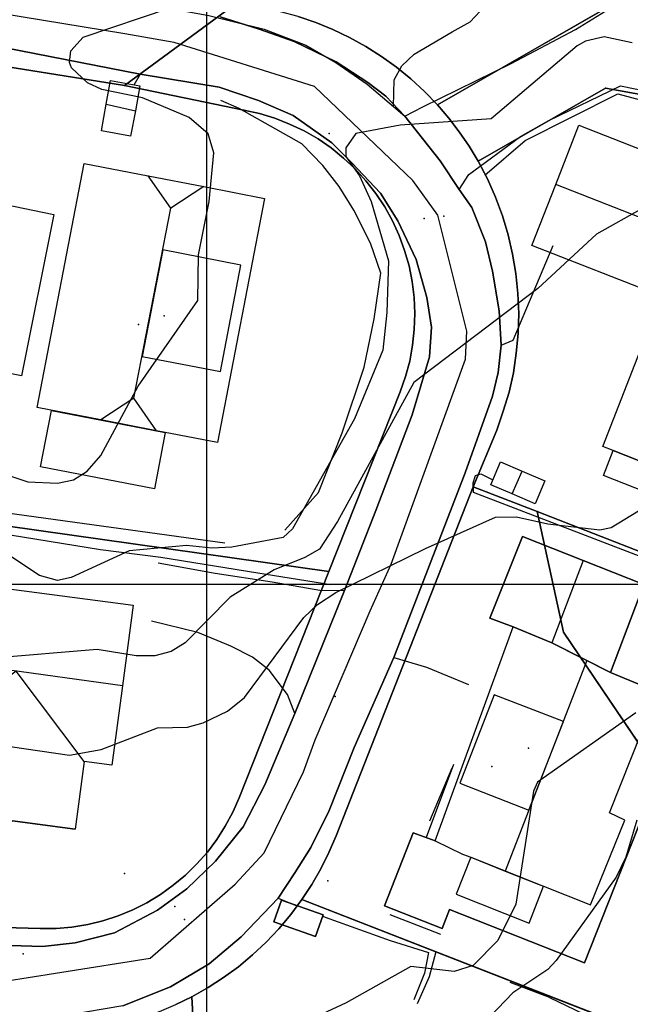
# Model space of a CAD drawing. Header units: inches. Extents: x 92347800 to 92626375, y 1600225090 to 1600386582.
# Tile 10 of 12: x 92539210 to 92574475, y 1600275760 to 1600332560. Entities that reach past the tile are written whole.
import ezdxf

# ---------------------------------------------------------------- set-up
doc = ezdxf.new("R2010")
doc.units = ezdxf.units.IN
doc.header["$MEASUREMENT"] = 0
for name, color, linetype in [('Adresse', 10, 'Continuous'), ('AnnenBygning', 10, 'Continuous'), ('AnnetVegarealAvgrensning', 10, 'Continuous'), ('ArealressursFlate', 10, 'Continuous'), ('ArealressursGrense', 10, 'Continuous'), ('Bygning', 10, 'Continuous'), ('Bygningsdelelinje', 10, 'Continuous'), ('Bygningslinje', 10, 'Continuous'), ('Eiendomsgrense', 10, 'Continuous'), ('elveg20_v_kartverket_255_veglenke', 10, 'Continuous'), ('Flaggstang', 10, 'Continuous'), ('Gidtekst', 10, 'Continuous'), ('Gjerde', 10, 'Continuous'), ('Hekk', 10, 'Continuous'), ('HøydeKurve', 10, 'Continuous'), ('Kumlokk', 10, 'Continuous'), ('MurLoddrett', 10, 'Continuous'), ('Mønelinje', 10, 'Continuous'), ('Rutenett', 10, 'Continuous'), ('Takkant', 10, 'Continuous'), ('Taksprang', 10, 'Continuous'), ('TaksprangBunn', 10, 'Continuous'), ('Teig', 10, 'Continuous'), ('Teiggrensepunkt', 10, 'Continuous'), ('VegAnnenAvgrensning', 10, 'Continuous'), ('Vegdekkekant', 10, 'Continuous'), ('VegKjørende', 10, 'Continuous'), ('Veranda', 10, 'Continuous')]:
    doc.layers.add(name, color=color, linetype=linetype)

msp = doc.modelspace()

# ---------------------------------------------------------------- linework, layer by layer
at = {"layer": 'Adresse'}
for p in [(92546068, 1600314976), (92566484, 1600289483)]:
    msp.add_point(p, dxfattribs=at)
at = {"layer": 'AnnenBygning'}
for points in [[(92543930, 1600326150, 111660), (92544200, 1600327680, 112120), (92544460, 1600329050, 111660), (92546150, 1600328740, 111660), (92545890, 1600327310, 112120), (92545610, 1600325840, 111660)], [(92566410, 1600305720, 108850), (92566980, 1600307050, 108850), (92568220, 1600306520, 109230), (92569540, 1600305960, 108850), (92568980, 1600304630, 108850), (92567660, 1600305200, 109230)], [(92553890, 1600280510, 107840), (92554330, 1600281760, 107600), (92556740, 1600280920, 107600), (92556300, 1600279670, 107840)]]:
    msp.add_polyline3d(points, close=True, dxfattribs=at)
at = {"layer": 'AnnetVegarealAvgrensning'}
for p, q in [((92546170, 1600329420, 109800), (92545810, 1600328780, 109920)), ((92554140, 1600281880, 106480), (92555220, 1600281440, 106480))]:
    msp.add_line(p, q, dxfattribs=at)
for points in [[(92560790, 1600327550, 109050), (92560840, 1600329090, 109060), (92561270, 1600329890, 109000), (92562000, 1600330570, 108990), (92564180, 1600331860, 108980), (92565230, 1600332440, 108980), (92565800, 1600333050, 109000), (92566400, 1600334290, 109130), (92566640, 1600336500, 109110)], [(92561460, 1600326990, 109030), (92562500, 1600327530, 109070), (92567600, 1600330030, 109090), (92571310, 1600331990, 109140), (92574060, 1600333680, 109220)], [(92564600, 1600322770, 108630), (92565150, 1600323620, 108750), (92568130, 1600325830, 108890), (92569770, 1600326740, 108920), (92573900, 1600328740, 109020)], [(92573900, 1600328740, 109020), (92582350, 1600327010, 109170), (92582680, 1600327010, 109170), (92583710, 1600327420, 109170), (92584300, 1600328650, 109170)], [(92567010, 1600313780, 107870), (92567700, 1600314080, 107880), (92570010, 1600319540, 107920)], [(92577200, 1600300760, 106720), (92565420, 1600305290, 107530), (92565400, 1600305840, 107530), (92565530, 1600306260, 107570), (92565840, 1600306360, 107610), (92566540, 1600306020, 107610)], [(92547200, 1600301220, 108750), (92550500, 1600300640, 107970), (92553790, 1600300130, 107400), (92556540, 1600299650, 106840), (92557970, 1600299640, 106840)], [(92555110, 1600292530, 106420), (92554670, 1600293630, 106580), (92553610, 1600295030, 106850), (92552650, 1600295780, 107050), (92551400, 1600296420, 107410), (92549490, 1600297210, 107860), (92546830, 1600297860, 108430)], [(92560810, 1600295770, 106840), (92562710, 1600295200, 106890), (92565130, 1600294200, 106840)], [(92556720, 1600280850, 106480), (92556850, 1600280790, 106480), (92560610, 1600279450, 106230), (92562810, 1600278750, 106250), (92562590, 1600277550, 106140), (92561970, 1600276020, 106130)]]:
    msp.add_polyline3d(points, dxfattribs=at)
at = {"layer": 'ArealressursFlate'}
for points in [[(92545160, 1600275680), (92547920, 1600276770), (92550160, 1600278100), (92552000, 1600279650), (92554140, 1600281880), (92555110, 1600283340), (92556020, 1600284810), (92557080, 1600286940), (92558520, 1600290570), (92560810, 1600295770), (92564930, 1600306410), (92566510, 1600310850), (92566850, 1600312200), (92567010, 1600313780), (92566900, 1600315760), (92566510, 1600318050), (92566110, 1600319750), (92565320, 1600321730), (92564600, 1600322770), (92563500, 1600324420), (92561460, 1600326990), (92560360, 1600328150), (92559320, 1600328940), (92557480, 1600330130), (92555060, 1600331310), (92553050, 1600332020), (92550780, 1600332720)], [(92550780, 1600332720), (92553050, 1600332020), (92555060, 1600331310), (92557480, 1600330130), (92559320, 1600328940), (92560360, 1600328150), (92561460, 1600326990), (92563500, 1600324420), (92564600, 1600322770), (92565320, 1600321730), (92566110, 1600319750), (92566510, 1600318050), (92566900, 1600315760), (92567010, 1600313780), (92566850, 1600312200), (92566510, 1600310850), (92564930, 1600306410), (92560810, 1600295770), (92558520, 1600290570), (92557080, 1600286940), (92556020, 1600284810), (92555110, 1600283340), (92554140, 1600281880), (92552000, 1600279650), (92550160, 1600278100), (92547920, 1600276770), (92545160, 1600275680)], [(92538040, 1600279170), (92540530, 1600279090), (92542410, 1600279300), (92544690, 1600279890), (92547170, 1600281190), (92548860, 1600282420), (92550520, 1600284020), (92552110, 1600286000), (92553360, 1600288420), (92555110, 1600292530), (92557970, 1600299640), (92559780, 1600304240), (92561880, 1600309760), (92562880, 1600313110), (92562990, 1600314820), (92562720, 1600316540), (92562100, 1600318730), (92561050, 1600320960), (92560040, 1600322560), (92558400, 1600324300), (92557230, 1600325460), (92555010, 1600327040), (92553010, 1600327900), (92550740, 1600328670), (92546170, 1600329420), (92536600, 1600331280)], [(92536600, 1600331280), (92546170, 1600329420), (92550740, 1600328670), (92553010, 1600327900), (92555010, 1600327040), (92557230, 1600325460), (92558400, 1600324300), (92560040, 1600322560), (92561050, 1600320960), (92562100, 1600318730), (92562720, 1600316540), (92562990, 1600314820), (92562880, 1600313110), (92561880, 1600309760), (92559780, 1600304240), (92557970, 1600299640), (92555110, 1600292530), (92553360, 1600288420), (92552110, 1600286000), (92550520, 1600284020), (92548860, 1600282420), (92547170, 1600281190), (92544690, 1600279890), (92542410, 1600279300), (92540530, 1600279090), (92538040, 1600279170)]]:
    msp.add_lwpolyline(points, dxfattribs=at)
at = {"layer": 'ArealressursGrense'}
msp.add_line((92555110, 1600292530), (92557970, 1600299640), dxfattribs=at)
for points in [[(92550780, 1600332720), (92553050, 1600332020), (92555060, 1600331310), (92557480, 1600330130), (92559320, 1600328940)], [(92529880, 1600332400), (92536600, 1600331280), (92546170, 1600329420)], [(92557970, 1600299640), (92559780, 1600304240), (92561880, 1600309760), (92562880, 1600313110), (92562990, 1600314820), (92562720, 1600316540), (92562100, 1600318730), (92561050, 1600320960), (92560040, 1600322560), (92558400, 1600324300), (92557230, 1600325460), (92555010, 1600327040), (92553010, 1600327900), (92550740, 1600328670), (92546170, 1600329420)], [(92559320, 1600328940), (92560360, 1600328150), (92561460, 1600326990)], [(92561460, 1600326990), (92563500, 1600324420), (92564600, 1600322770)], [(92564600, 1600322770), (92565320, 1600321730), (92566110, 1600319750), (92566510, 1600318050), (92566900, 1600315760), (92567010, 1600313780)], [(92567010, 1600313780), (92566850, 1600312200), (92566510, 1600310850), (92564930, 1600306410), (92560810, 1600295770)], [(92554140, 1600281880), (92555110, 1600283340), (92556020, 1600284810), (92557080, 1600286940), (92558520, 1600290570), (92560810, 1600295770)], [(92555110, 1600292530), (92553360, 1600288420), (92552110, 1600286000), (92550520, 1600284020), (92548860, 1600282420), (92547170, 1600281190), (92544690, 1600279890), (92542410, 1600279300), (92540530, 1600279090), (92538040, 1600279170), (92531430, 1600279340)], [(92554140, 1600281880), (92552000, 1600279650), (92550160, 1600278100), (92547920, 1600276770), (92545160, 1600275680), (92542000, 1600275130)]]:
    msp.add_lwpolyline(points, dxfattribs=at)
at = {"layer": 'Bygning'}
for points in [[(92576280, 1600316610, 111020), (92568790, 1600319540, 111020), (92570170, 1600323060, 112960), (92571510, 1600326480, 111020), (92579010, 1600323540, 111070)], [(92549850, 1600322930, 116720), (92553350, 1600322250, 113450), (92550630, 1600308170, 113450), (92547120, 1600308850, 116720), (92543900, 1600309470, 116720), (92540220, 1600310180, 113450), (92542940, 1600324270, 113450), (92546630, 1600323560, 116720)], [(92576280, 1600316610, 111020), (92579010, 1600323540, 111070), (92579170, 1600323960, 111070), (92583580, 1600322230, 113540), (92588000, 1600320500, 111070), (92581730, 1600304480, 111070), (92581170, 1600304700, 111380), (92580610, 1600303250, 109150), (92572920, 1600306260, 109110), (92573490, 1600307700, 109110), (92572890, 1600307930, 111070)], [(92536390, 1600312600, 114420), (92533420, 1600313200, 113070), (92535300, 1600322520, 113070), (92538290, 1600321920, 114420), (92541190, 1600321330, 113070), (92539320, 1600312010, 113070)], [(92573330, 1600294910, 109210), (92569950, 1600296610, 109620), (92567700, 1600297530, 109880), (92566370, 1600298040, 109210), (92568250, 1600302740, 109210), (92571760, 1600301360, 111330), (92575260, 1600299970, 109210)], [(92533550, 1600289750, 110250), (92533790, 1600291180, 112310), (92527500, 1600292050, 112280), (92528330, 1600298780, 110170), (92528620, 1600301030, 112390), (92545760, 1600298780, 112390), (92545150, 1600294130, 115440), (92544540, 1600289560, 112390), (92542930, 1600289760, 112390), (92542420, 1600285860, 112390), (92538800, 1600286340, 114790), (92538050, 1600285610, 112350), (92534660, 1600286050, 112350), (92534100, 1600286950, 112350), (92533200, 1600287070, 112390)], [(92563200, 1600285190, 109890), (92567700, 1600297530, 109880), (92569950, 1600296610, 109620), (92573330, 1600294910, 109210), (92576030, 1600293790, 109860), (92575950, 1600293570, 109860), (92577670, 1600292890, 107400), (92571830, 1600278150, 107400), (92564040, 1600281220, 107460), (92563610, 1600280130, 107460), (92560280, 1600281440, 107460), (92561940, 1600285650, 107480)]]:
    msp.add_polyline3d(points, close=True, dxfattribs=at)
at = {"layer": 'Bygningsdelelinje'}
msp.add_polyline3d([(92567700, 1600297530, 109880), (92569950, 1600296610, 109620), (92573330, 1600294910, 109210)], dxfattribs=at)
at = {"layer": 'Bygningslinje'}
for points in [[(92549850, 1600322930, 116720), (92547940, 1600321690, 117860), (92546630, 1600323560, 116720)], [(92546290, 1600313140, 117860), (92550810, 1600312260, 116150), (92551990, 1600318400, 116150), (92547470, 1600319280, 117860), (92546290, 1600313140, 117860)], [(92547120, 1600308850, 116720), (92545810, 1600310720, 117860), (92543900, 1600309470, 116720)], [(92542930, 1600289760, 112390), (92539010, 1600294980, 115440), (92533710, 1600290980, 112350)], [(92570610, 1600292080, 113350), (92566610, 1600293620, 111920), (92564630, 1600288520, 111920), (92568620, 1600286960, 113350), (92570610, 1600292080, 113350)]]:
    msp.add_polyline3d(points, dxfattribs=at)
at = {"layer": 'Eiendomsgrense'}
for p, q in [((92563340, 1600327650), (92574210, 1600333900)), ((92551740, 1600333520), (92545270, 1600328760)), ((92545270, 1600328760), (92535990, 1600330250)), ((92545270, 1600328760), (92552150, 1600327340)), ((92565690, 1600324390), (92573040, 1600328610)), ((92573040, 1600328610), (92586530, 1600326190)), ((92561190, 1600311100), (92557060, 1600300720)), ((92565400, 1600305620), (92566760, 1600308890)), ((92557480, 1600285480), (92565400, 1600305620)), ((92565400, 1600305620), (92569100, 1600304180)), ((92557060, 1600300720), (92530910, 1600304420)), ((92569100, 1600304180), (92588610, 1600296580)), ((92569100, 1600304180), (92570620, 1600297220)), ((92557060, 1600300720), (92551890, 1600287680)), ((92570620, 1600297220), (92580100, 1600283210)), ((92555510, 1600281800), (92579160, 1600272590)), ((92540410, 1600280130), (92529800, 1600280420)), ((92550890, 1600244320), (92549150, 1600276190))]:
    msp.add_line(p, q, dxfattribs=at)
for points in [[(92563340, 1600327650), (92562590, 1600328420), (92561800, 1600329140), (92560970, 1600329820), (92560110, 1600330440), (92559200, 1600331010), (92558260, 1600331530), (92557300, 1600331990), (92556310, 1600332400), (92555300, 1600332740), (92554270, 1600333020), (92553220, 1600333240)], [(92565690, 1600324390), (92565170, 1600325260), (92564600, 1600326090), (92563990, 1600326880), (92563340, 1600327650)], [(92552150, 1600327340), (92553060, 1600327140), (92553940, 1600326880), (92554800, 1600326540), (92555640, 1600326140), (92556440, 1600325680), (92557190, 1600325160), (92557910, 1600324580), (92558590, 1600323950), (92559210, 1600323260), (92559770, 1600322530), (92560290, 1600321760), (92560740, 1600320960), (92561120, 1600320120), (92561440, 1600319250), (92561700, 1600318360), (92561880, 1600317460), (92561990, 1600316530), (92562030, 1600315610), (92562000, 1600314690), (92561900, 1600313780), (92561740, 1600312870), (92561500, 1600311970), (92561190, 1600311100)], [(92566760, 1600308890), (92567140, 1600309970), (92567470, 1600311070), (92567720, 1600312190), (92567890, 1600313320), (92568000, 1600314460), (92568030, 1600315610), (92567980, 1600316760), (92567870, 1600317910), (92567680, 1600319030), (92567420, 1600320150), (92567090, 1600321250), (92566690, 1600322330), (92566230, 1600323380), (92565690, 1600324390)], [(92551890, 1600287680), (92551520, 1600286850), (92551080, 1600286040), (92550600, 1600285270), (92550050, 1600284540), (92549440, 1600283860), (92548790, 1600283210), (92548080, 1600282630), (92547340, 1600282100), (92546560, 1600281620), (92545740, 1600281210), (92544900, 1600280860), (92544020, 1600280580), (92543140, 1600280360), (92542230, 1600280210), (92541320, 1600280140), (92540410, 1600280130)], [(92555510, 1600281800), (92556080, 1600282670), (92556600, 1600283580), (92557060, 1600284520), (92557480, 1600285480)], [(92549150, 1600276190), (92550090, 1600276720), (92550980, 1600277300), (92551850, 1600277930), (92552660, 1600278610), (92553450, 1600279340), (92554180, 1600280120), (92554870, 1600280940), (92555510, 1600281800)], [(92540240, 1600274130), (92541270, 1600274120), (92542290, 1600274180), (92543320, 1600274300), (92544330, 1600274470), (92545330, 1600274710), (92546310, 1600275000), (92547280, 1600275340), (92548230, 1600275740), (92549150, 1600276190)]]:
    msp.add_lwpolyline(points, dxfattribs=at)
at = {"layer": 'elveg20_v_kartverket_255_veglenke'}
msp.add_polyline3d([(92473431, 1600274052, 108940), (92476608, 1600273794, 108939), (92484016, 1600273915, 108639), (92490619, 1600274079, 108239), (92497493, 1600274663, 108139), (92508799, 1600276360, 107739), (92513372, 1600276882, 107539), (92525560, 1600277439, 107139), (92536529, 1600276808, 107139), (92546738, 1600278428, 107239), (92551650, 1600282683, 107239), (92553326, 1600284504, 107339), (92555603, 1600289175, 107439), (92556274, 1600291026, 107439), (92559459, 1600298466, 107839), (92560673, 1600301157, 107939), (92564952, 1600312984, 108639), (92565039, 1600314593, 108939), (92563365, 1600321290, 109439), (92561921, 1600323293, 109639), (92556228, 1600328706, 110039), (92548132, 1600331243, 110739), (92545291, 1600331745, 110939), (92526127, 1600334906, 111739)], dxfattribs=at)
at = {"layer": 'Flaggstang'}
msp.add_point((92545270, 1600283310, 118490), dxfattribs=at)
at = {"layer": 'Gidtekst'}
for p in [(92547560, 1600315483), (92557421, 1600293515), (92568595, 1600290538)]:
    msp.add_point(p, dxfattribs=at)
at = {"layer": 'Gjerde'}
msp.add_line((92562900, 1600286350, 108040), (92564190, 1600289410, 108010), dxfattribs=at)
at = {"layer": 'Hekk'}
for p, q in [((92531270, 1600305100, 110750), (92551060, 1600302380, 110190)), ((92560580, 1600280950, 108120), (92563510, 1600279800, 108100))]:
    msp.add_line(p, q, dxfattribs=at)
msp.add_polyline3d([(92554530, 1600303110, 110050), (92556470, 1600305290, 110050), (92557840, 1600308720, 110050), (92559110, 1600312520, 110130), (92559680, 1600315310, 110170), (92560060, 1600317940, 110170), (92559470, 1600319660, 110170), (92558510, 1600321570, 110170), (92557660, 1600322930, 110170), (92556710, 1600324140, 110170), (92555510, 1600325400, 110170), (92551890, 1600327440, 110340), (92550820, 1600327900, 110340)], dxfattribs=at)
at = {"layer": 'HøydeKurve'}
for points in [[(92536940, 1600306800, 110000), (92539690, 1600305900, 110000), (92541400, 1600305830, 110000), (92542320, 1600306020, 110000), (92543110, 1600306520, 110000), (92543900, 1600307420, 110000), (92546060, 1600311420, 110000), (92549500, 1600316370, 110000), (92549530, 1600318990, 110000), (92550150, 1600322080, 110000), (92550420, 1600324870, 110000), (92550100, 1600325970, 110000), (92549000, 1600326910, 110000), (92546310, 1600328050, 110000), (92543950, 1600328540, 110000), (92543130, 1600328910, 110000), (92542210, 1600329790, 110000), (92542090, 1600330090, 110000), (92542170, 1600330760, 110000), (92542870, 1600331550, 110000), (92547910, 1600333250, 110000)], [(92574580, 1600331230, 109000), (92572960, 1600331570, 109000), (92571880, 1600331320, 109000), (92571400, 1600331060, 109000), (92566430, 1600326850, 109000), (92561180, 1600326470, 109000), (92558620, 1600325990, 109000), (92558040, 1600325160, 109000), (92558050, 1600324660, 109000), (92558840, 1600323560, 109000), (92559510, 1600322070, 109000), (92560500, 1600318640, 109000), (92560420, 1600315670, 109000), (92560180, 1600313500, 109000), (92558550, 1600309540, 109000), (92554970, 1600303190, 109000), (92554420, 1600302690, 109000), (92551460, 1600302140, 109000), (92550300, 1600302070, 109000), (92548850, 1600302220, 109000), (92545540, 1600301920, 109000), (92542190, 1600300380, 109000), (92541400, 1600300210, 109000), (92540350, 1600300500, 109000), (92536450, 1600303080, 109000)], [(92575190, 1600321680, 108000), (92572520, 1600320190, 108000), (92569130, 1600317050, 108000), (92561980, 1600311630, 108000), (92557560, 1600303610, 108000), (92556520, 1600302020, 108000), (92555680, 1600301530, 108000), (92553900, 1600300820, 108000), (92551360, 1600299250, 108000), (92548760, 1600296620, 108000), (92547960, 1600296120, 108000), (92547010, 1600295870, 108000), (92545940, 1600295870, 108000), (92543690, 1600296230, 108000), (92537680, 1600295720, 108000)], [(92536130, 1600290990, 107000), (92542090, 1600290130, 107000), (92543920, 1600290450, 107000), (92547160, 1600291710, 107000), (92548910, 1600291740, 107000), (92549800, 1600291990, 107000), (92551220, 1600292680, 107000), (92552190, 1600293460, 107000), (92555620, 1600298070, 107000), (92556400, 1600298830, 107000), (92557460, 1600299520, 107000), (92562650, 1600302050, 107000), (92566690, 1600303860, 107000), (92567910, 1600303880, 107000), (92569710, 1600303480, 107000), (92572720, 1600303130, 107000), (92573360, 1600303270, 107000), (92574950, 1600304220, 107000)], [(92574800, 1600292580, 106000), (92569110, 1600288580, 106000), (92568880, 1600288050, 106000), (92567870, 1600281540, 106000), (92566830, 1600279450, 106000), (92565400, 1600278000, 106000), (92564300, 1600277650, 106000), (92561790, 1600277940, 106000), (92558060, 1600275840, 106000), (92553340, 1600273660, 106000)], [(92574850, 1600286380, 105000), (92574220, 1600284250, 105000), (92573660, 1600283100, 105000), (92570190, 1600278290, 105000), (92569710, 1600277770, 105000), (92567690, 1600276430, 105000), (92565940, 1600274590, 105000)]]:
    msp.add_polyline3d(points, dxfattribs=at)
at = {"layer": 'Kumlokk'}
for p in [(92557090, 1600325990, 108900), (92562560, 1600321100, 108460), (92563710, 1600321230, 108530), (92557000, 1600282880, 106640), (92548170, 1600281410, 106230), (92548730, 1600280660, 106310), (92539410, 1600278680, 106150)]:
    msp.add_point(p, dxfattribs=at)
at = {"layer": 'MurLoddrett'}
for p, q in [((92564260, 1600289590, 107040), (92562680, 1600285380, 107040)), ((92569800, 1600276160, 104510), (92567530, 1600277020, 104860))]:
    msp.add_line(p, q, dxfattribs=at)
for points in [[(92566080, 1600323590, 108810), (92568400, 1600325590, 108960), (92573750, 1600328280, 109060), (92577690, 1600327220, 109040), (92581850, 1600325910, 108380)], [(92520900, 1600305470, 109800), (92525570, 1600304880, 109720), (92534970, 1600303440, 109680), (92543880, 1600302000, 109510), (92547370, 1600301550, 109380), (92552960, 1600300650, 108360), (92557180, 1600299970, 107310)], [(92562190, 1600275800, 106090), (92562870, 1600277360, 106180), (92563260, 1600278810, 106220)], [(92569800, 1600276160, 104510), (92572770, 1600274730, 104270), (92576560, 1600273460, 103860)]]:
    msp.add_polyline3d(points, dxfattribs=at)
at = {"layer": 'Mønelinje'}
for p, q in [((92544200, 1600327680, 112120), (92545890, 1600327310, 112120)), ((92573570, 1600321720, 112960), (92570170, 1600323060, 112960)), ((92545810, 1600310720, 117860), (92547940, 1600321690, 117860)), ((92581030, 1600318780, 112960), (92573570, 1600321720, 112960)), ((92567660, 1600305200, 109230), (92568220, 1600306520, 109230)), ((92571760, 1600301360, 111330), (92569950, 1600296610, 111330)), ((92545150, 1600294130, 115440), (92528040, 1600296520, 115440)), ((92571970, 1600295590, 113350), (92567250, 1600283450, 113350))]:
    msp.add_line(p, q, dxfattribs=at)
at = {"layer": 'Rutenett'}
for p, q in [((92550000, 1600386577), (92550000, 1600225094)), ((92347800, 1600300000), (92626349, 1600300000))]:
    msp.add_line(p, q, dxfattribs=at)
at = {"layer": 'Takkant'}
for p, q in [((92563200, 1600285190, 109890), (92567700, 1600297530, 109880)), ((92538800, 1600286340, 114790), (92542420, 1600285860, 112390))]:
    msp.add_line(p, q, dxfattribs=at)
for points in [[(92543930, 1600326150, 111660), (92544200, 1600327680, 112120), (92544460, 1600329050, 111660), (92546150, 1600328740, 111660), (92545890, 1600327310, 112120), (92545610, 1600325840, 111660), (92543930, 1600326150, 111660)], [(92576280, 1600316610, 111020), (92568790, 1600319540, 111020), (92570170, 1600323060, 112960), (92571510, 1600326480, 111020), (92579010, 1600323540, 111070)], [(92549850, 1600322930, 116720), (92553350, 1600322250, 113450), (92550630, 1600308170, 113450), (92547120, 1600308850, 116720), (92543900, 1600309470, 116720), (92540220, 1600310180, 113450), (92542940, 1600324270, 113450), (92546630, 1600323560, 116720), (92549850, 1600322930, 116720)], [(92536390, 1600312600, 114420), (92533420, 1600313200, 113070), (92535300, 1600322520, 113070), (92538290, 1600321920, 114420), (92541190, 1600321330, 113070), (92539320, 1600312010, 113070), (92536390, 1600312600, 114420)], [(92573490, 1600307700, 111410), (92572890, 1600307930, 111070), (92576280, 1600316610, 111020)], [(92581170, 1600304700, 109150), (92580610, 1600303250, 109150), (92572920, 1600306260, 109110), (92573490, 1600307700, 109110)], [(92566410, 1600305720, 108850), (92566980, 1600307050, 108850), (92568220, 1600306520, 109230), (92569540, 1600305960, 108850), (92568980, 1600304630, 108850), (92567660, 1600305200, 109230), (92566410, 1600305720, 108850)], [(92573330, 1600294910, 109210), (92575260, 1600299970, 109210), (92571760, 1600301360, 111330), (92568250, 1600302740, 109210), (92566370, 1600298040, 109210), (92567700, 1600297530, 109880)], [(92528330, 1600298780, 113910), (92528620, 1600301030, 112390), (92545760, 1600298780, 112390), (92545150, 1600294130, 115440), (92544540, 1600289560, 112390), (92542930, 1600289760, 112390), (92542420, 1600285860, 112390)], [(92575950, 1600293570, 109860), (92576030, 1600293790, 109860), (92573330, 1600294910, 112160)], [(92575950, 1600293570, 107400), (92577670, 1600292890, 107400), (92571830, 1600278150, 107400), (92564040, 1600281220, 107460), (92563610, 1600280130, 107460), (92560280, 1600281440, 107460), (92561940, 1600285650, 107480), (92563200, 1600285190, 107480)], [(92553890, 1600280510, 107840), (92556300, 1600279670, 107840), (92556740, 1600280920, 107600), (92554330, 1600281760, 107600), (92553890, 1600280510, 107840)]]:
    msp.add_polyline3d(points, dxfattribs=at)
at = {"layer": 'Taksprang'}
for p, q in [((92577260, 1600306220, 113540), (92573490, 1600307700, 111410)), ((92569950, 1600296610, 112010), (92567700, 1600297530, 109880)), ((92571970, 1600295590, 113350), (92569950, 1600296610, 112010)), ((92573330, 1600294910, 112160), (92571970, 1600295590, 113350)), ((92573280, 1600286810, 109860), (92575950, 1600293570, 109860)), ((92574150, 1600286390, 109920), (92573280, 1600286810, 109860)), ((92563200, 1600285190, 109890), (92564780, 1600284430, 111260)), ((92564780, 1600284430, 111260), (92565260, 1600284240, 111670)), ((92565260, 1600284240, 111670), (92567250, 1600283450, 113350)), ((92567250, 1600283450, 113350), (92569160, 1600282700, 112030)), ((92569160, 1600282700, 112030), (92569470, 1600282570, 111810))]:
    msp.add_line(p, q, dxfattribs=at)
for points in [[(92569470, 1600282570, 111810), (92572180, 1600281500, 109920), (92574150, 1600286390, 109920)], [(92565260, 1600284240, 109510), (92564420, 1600282110, 109320), (92568630, 1600280450, 109320), (92569470, 1600282570, 109510)]]:
    msp.add_polyline3d(points, dxfattribs=at)
at = {"layer": 'TaksprangBunn'}
for p, q in [((92573490, 1600307700, 109110), (92581170, 1600304700, 109150)), ((92569950, 1600296610, 111330), (92567700, 1600297530, 109880)), ((92573330, 1600294910, 109210), (92569950, 1600296610, 111330)), ((92573280, 1600286810, 107480), (92575950, 1600293570, 107400)), ((92574150, 1600286390, 107480), (92573280, 1600286810, 107480)), ((92563200, 1600285190, 107480), (92564780, 1600284430, 107480)), ((92564780, 1600284430, 107480), (92565260, 1600284240, 107480)), ((92565260, 1600284240, 109510), (92569470, 1600282570, 109510))]:
    msp.add_line(p, q, dxfattribs=at)
for points in [[(92569470, 1600282570, 107480), (92572180, 1600281500, 107480), (92574150, 1600286390, 107480)], [(92565260, 1600284240, 107480), (92564420, 1600282110, 107480), (92568630, 1600280450, 107480), (92569470, 1600282570, 107480)]]:
    msp.add_polyline3d(points, dxfattribs=at)
at = {"layer": 'Teig'}
for points in [[(92551740, 1600333520), (92550490, 1600333730), (92553060, 1600356440), (92553380, 1600359220), (92583030, 1600356150), (92581270, 1600351680), (92578190, 1600343910), (92574210, 1600333900), (92563340, 1600327650), (92562590, 1600328420), (92561800, 1600329140), (92560970, 1600329820), (92560110, 1600330440), (92559200, 1600331010), (92558260, 1600331530), (92557300, 1600331990), (92556310, 1600332400), (92555300, 1600332740), (92554270, 1600333020), (92553220, 1600333240)], [(92581270, 1600351680), (92583030, 1600356150), (92610930, 1600353260), (92609940, 1600350690), (92608940, 1600348140), (92604530, 1600336920), (92599380, 1600323890), (92586530, 1600326190), (92573040, 1600328610), (92565690, 1600324390), (92565170, 1600325260), (92564600, 1600326090), (92563990, 1600326880), (92563340, 1600327650), (92574210, 1600333900), (92578190, 1600343910)], [(92588610, 1600296580), (92569100, 1600304180), (92565400, 1600305620), (92566760, 1600308890), (92567140, 1600309970), (92567470, 1600311070), (92567720, 1600312190), (92567890, 1600313320), (92568000, 1600314460), (92568030, 1600315610), (92567980, 1600316760), (92567870, 1600317910), (92567680, 1600319030), (92567420, 1600320150), (92567090, 1600321250), (92566690, 1600322330), (92566230, 1600323380), (92565690, 1600324390), (92573040, 1600328610), (92586530, 1600326190), (92599380, 1600323890)], [(92555510, 1600281800), (92556080, 1600282670), (92556600, 1600283580), (92557060, 1600284520), (92557480, 1600285480), (92565400, 1600305620), (92569100, 1600304180), (92570620, 1600297220), (92580100, 1600283210), (92581640, 1600278840), (92579160, 1600272590)], [(92581640, 1600278840), (92580100, 1600283210), (92570620, 1600297220), (92569100, 1600304180), (92588610, 1600296580)], [(92550890, 1600244320), (92548470, 1600245120), (92546020, 1600245850), (92543570, 1600246530), (92541090, 1600247160), (92538600, 1600247720), (92536100, 1600248230), (92533590, 1600248680), (92531080, 1600249080), (92528540, 1600249410), (92527130, 1600274460), (92528380, 1600274450), (92529630, 1600274420), (92540240, 1600274130), (92541270, 1600274120), (92542290, 1600274180), (92543320, 1600274300), (92544330, 1600274470), (92545330, 1600274710), (92546310, 1600275000), (92547280, 1600275340), (92548230, 1600275740), (92549150, 1600276190)]]:
    msp.add_lwpolyline(points, close=True, dxfattribs=at)
for points in [[(92529800, 1600280420), (92540410, 1600280130), (92541320, 1600280140), (92542230, 1600280210), (92543140, 1600280360), (92544020, 1600280580), (92544900, 1600280860), (92545740, 1600281210), (92546560, 1600281620), (92547340, 1600282100), (92548080, 1600282630), (92548790, 1600283210), (92549440, 1600283860), (92550050, 1600284540), (92550600, 1600285270), (92551080, 1600286040), (92551520, 1600286850), (92551890, 1600287680), (92557060, 1600300720), (92561190, 1600311100), (92561500, 1600311970), (92561740, 1600312870), (92561900, 1600313780), (92562000, 1600314690), (92562030, 1600315610), (92561990, 1600316530), (92561880, 1600317460), (92561700, 1600318360), (92561440, 1600319250), (92561120, 1600320120), (92560740, 1600320960), (92560290, 1600321760), (92559770, 1600322530), (92559210, 1600323260), (92558590, 1600323950), (92557910, 1600324580), (92557190, 1600325160), (92556440, 1600325680), (92555640, 1600326140), (92554800, 1600326540), (92553940, 1600326880), (92553060, 1600327140), (92552150, 1600327340), (92545270, 1600328760), (92551740, 1600333520)], [(92551740, 1600333520), (92545270, 1600328760), (92535990, 1600330250)], [(92555300, 1600332740), (92556310, 1600332400), (92557300, 1600331990), (92558260, 1600331530), (92559200, 1600331010), (92560110, 1600330440), (92560970, 1600329820), (92561800, 1600329140), (92562590, 1600328420), (92563340, 1600327650), (92563990, 1600326880), (92564600, 1600326090), (92565170, 1600325260), (92565690, 1600324390), (92566230, 1600323380), (92566690, 1600322330), (92567090, 1600321250), (92567420, 1600320150), (92567680, 1600319030), (92567870, 1600317910), (92567980, 1600316760), (92568030, 1600315610), (92568000, 1600314460), (92567890, 1600313320), (92567720, 1600312190), (92567470, 1600311070), (92567140, 1600309970), (92566760, 1600308890), (92565400, 1600305620), (92557480, 1600285480), (92557060, 1600284520), (92556600, 1600283580), (92556080, 1600282670), (92555510, 1600281800), (92554870, 1600280940), (92554180, 1600280120), (92553450, 1600279340), (92552660, 1600278610), (92551850, 1600277930), (92550980, 1600277300), (92550090, 1600276720), (92549150, 1600276190), (92548230, 1600275740)], [(92535990, 1600330250), (92545270, 1600328760), (92552150, 1600327340), (92553060, 1600327140), (92553940, 1600326880), (92554800, 1600326540), (92555640, 1600326140), (92556440, 1600325680), (92557190, 1600325160), (92557910, 1600324580), (92558590, 1600323950), (92559210, 1600323260), (92559770, 1600322530), (92560290, 1600321760), (92560740, 1600320960), (92561120, 1600320120), (92561440, 1600319250), (92561700, 1600318360), (92561880, 1600317460), (92561990, 1600316530), (92562030, 1600315610), (92562000, 1600314690), (92561900, 1600313780), (92561740, 1600312870), (92561500, 1600311970), (92561190, 1600311100), (92557060, 1600300720), (92530910, 1600304420)], [(92530910, 1600304420), (92557060, 1600300720), (92551890, 1600287680), (92551520, 1600286850), (92551080, 1600286040), (92550600, 1600285270), (92550050, 1600284540), (92549440, 1600283860), (92548790, 1600283210), (92548080, 1600282630), (92547340, 1600282100), (92546560, 1600281620), (92545740, 1600281210), (92544900, 1600280860), (92544020, 1600280580), (92543140, 1600280360), (92542230, 1600280210), (92541320, 1600280140), (92540410, 1600280130), (92529800, 1600280420)], [(92550890, 1600244320), (92549150, 1600276190), (92550090, 1600276720), (92550980, 1600277300), (92551850, 1600277930), (92552660, 1600278610), (92553450, 1600279340), (92554180, 1600280120), (92554870, 1600280940), (92555510, 1600281800), (92579160, 1600272590)]]:
    msp.add_lwpolyline(points, dxfattribs=at)
at = {"layer": 'Teiggrensepunkt'}
for p in [(92545270, 1600328760), (92573040, 1600328610), (92563340, 1600327650), (92552150, 1600327340), (92565690, 1600324390), (92561190, 1600311100), (92566760, 1600308890), (92565400, 1600305620), (92569100, 1600304180), (92557060, 1600300720), (92570620, 1600297220), (92551890, 1600287680), (92557480, 1600285480), (92555510, 1600281800), (92540410, 1600280130), (92549150, 1600276190)]:
    msp.add_point(p, dxfattribs=at)
at = {"layer": 'VegAnnenAvgrensning'}
msp.add_line((92555110, 1600292530, 106420), (92557970, 1600299640, 106840), dxfattribs=at)
for points in [[(92542140, 1600334290, 110110), (92550130, 1600332810, 109670), (92553320, 1600332010, 109480), (92555740, 1600331090, 109350), (92557470, 1600330100, 109240), (92559270, 1600328840, 109110), (92560790, 1600327550, 109050)], [(92529880, 1600332400, 110440), (92536600, 1600331280, 110110), (92546170, 1600329420, 109800)], [(92561460, 1600326990, 109030), (92563500, 1600324420, 108740), (92564600, 1600322770, 108630)], [(92567010, 1600313780, 107870), (92566850, 1600312200, 107760), (92566510, 1600310850, 107680), (92564930, 1600306410, 107420), (92560810, 1600295770, 106840)], [(92554140, 1600281880, 106480), (92552000, 1600279650, 106450), (92550160, 1600278100, 106410), (92547920, 1600276770, 106380), (92545160, 1600275680, 106310), (92542000, 1600275130, 106310)]]:
    msp.add_polyline3d(points, dxfattribs=at)
at = {"layer": 'Vegdekkekant'}
msp.add_line((92560790, 1600327550, 109050), (92561460, 1600326990, 109030), dxfattribs=at)
for points in [[(92557970, 1600299640, 106840), (92559780, 1600304240, 107230), (92561880, 1600309760, 107530), (92562880, 1600313110, 107760), (92562990, 1600314820, 108000), (92562720, 1600316540, 108090), (92562100, 1600318730, 108290), (92561050, 1600320960, 108550), (92560040, 1600322560, 108650), (92558400, 1600324300, 108670), (92557230, 1600325460, 108770), (92555010, 1600327040, 109070), (92553010, 1600327900, 109250), (92550740, 1600328670, 109500), (92546170, 1600329420, 109800)], [(92564600, 1600322770, 108630), (92565320, 1600321730, 108600), (92566110, 1600319750, 108420), (92566510, 1600318050, 108290), (92566900, 1600315760, 108080), (92567010, 1600313780, 107870)], [(92554140, 1600281880, 106480), (92555110, 1600283340, 106480), (92556020, 1600284810, 106500), (92557080, 1600286940, 106500), (92558520, 1600290570, 106560), (92560810, 1600295770, 106840)], [(92555110, 1600292530, 106420), (92553360, 1600288420, 106410), (92552110, 1600286000, 106350), (92550520, 1600284020, 106330), (92548860, 1600282420, 106300), (92547170, 1600281190, 106240), (92544690, 1600279890, 106220), (92542410, 1600279300, 106220), (92540530, 1600279090, 106180), (92538040, 1600279170, 106160), (92531430, 1600279340, 106270)]]:
    msp.add_polyline3d(points, dxfattribs=at)
at = {"layer": 'VegKjørende'}
for points in [[(92550130, 1600332810, 109670), (92553320, 1600332010, 109480), (92555740, 1600331090, 109350), (92557470, 1600330100, 109240), (92559270, 1600328840, 109110), (92560790, 1600327550, 109050), (92561460, 1600326990, 109030), (92563500, 1600324420, 108740), (92564600, 1600322770, 108630), (92565320, 1600321730, 108600), (92566110, 1600319750, 108420), (92566510, 1600318050, 108290), (92566900, 1600315760, 108080), (92567010, 1600313780, 107870), (92566850, 1600312200, 107760), (92566510, 1600310850, 107680), (92564930, 1600306410, 107420), (92560810, 1600295770, 106840), (92558520, 1600290570, 106560), (92557080, 1600286940, 106500), (92556020, 1600284810, 106500), (92555110, 1600283340, 106480), (92554140, 1600281880, 106480), (92552000, 1600279650, 106450), (92550160, 1600278100, 106410), (92547920, 1600276770, 106380), (92545160, 1600275680, 106310)], [(92538040, 1600279170, 106160), (92540530, 1600279090, 106180), (92542410, 1600279300, 106220), (92544690, 1600279890, 106220), (92547170, 1600281190, 106240), (92548860, 1600282420, 106300), (92550520, 1600284020, 106330), (92552110, 1600286000, 106350), (92553360, 1600288420, 106410), (92555110, 1600292530, 106420), (92557970, 1600299640, 106840), (92559780, 1600304240, 107230), (92561880, 1600309760, 107530), (92562880, 1600313110, 107760), (92562990, 1600314820, 108000), (92562720, 1600316540, 108090), (92562100, 1600318730, 108290), (92561050, 1600320960, 108550), (92560040, 1600322560, 108650), (92558400, 1600324300, 108670), (92557230, 1600325460, 108770), (92555010, 1600327040, 109070), (92553010, 1600327900, 109250), (92550740, 1600328670, 109500), (92546170, 1600329420, 109800), (92536600, 1600331280, 110110)]]:
    msp.add_polyline3d(points, dxfattribs=at)
at = {"layer": 'Veranda'}
for points in [[(92541050, 1600310020, 110990), (92547620, 1600308750, 110990), (92547000, 1600305500, 110990), (92540420, 1600306770, 110990), (92541050, 1600310020, 110990)], [(92581170, 1600304700, 109570), (92580610, 1600303250, 109570), (92572920, 1600306260, 109570), (92573490, 1600307700, 109570)], [(92563200, 1600285190, 108250), (92561940, 1600285650, 108250), (92560280, 1600281440, 108250), (92563610, 1600280130, 108250), (92564040, 1600281220, 108250), (92571830, 1600278150, 108250), (92577670, 1600292890, 108250), (92575950, 1600293570, 108250)]]:
    msp.add_polyline3d(points, dxfattribs=at)

doc.saveas('drawing.dxf')
